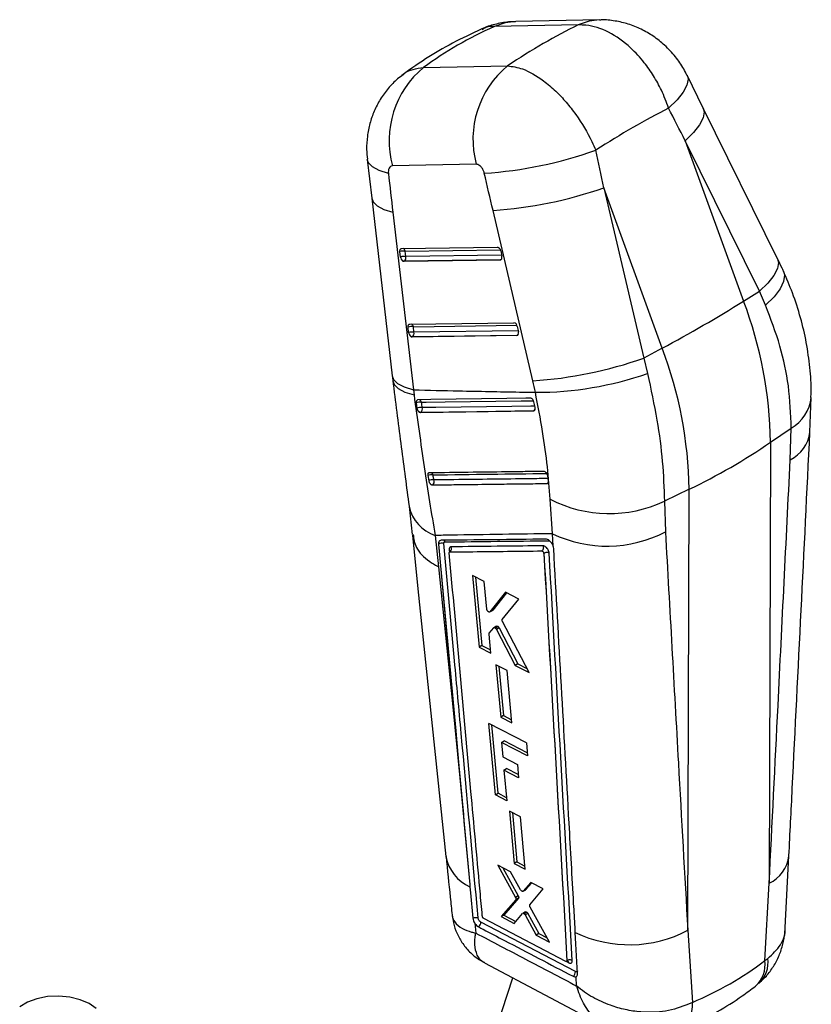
# Model space of a CAD drawing. Extents: x 77 to 734, y 58 to 535.
# Tile 16 of 16: x 592 to 706, y 368 to 509. Entities that reach past the tile are written whole.
import ezdxf

# ---------------------------------------------------------------- set-up
doc = ezdxf.new("R2010")
doc.units = 0
doc.header["$LTSCALE"] = 2
doc.layers.get('0').update_dxf_attribs({"linetype": 'CONTINUOUS'})

msp = doc.modelspace()

# ---------------------------------------------------------------- linework, layer by layer
at = {"color": 7, "linetype": 'CONTINUOUS'}
for p, q in [((675.434765, 508.776281), (663.399982, 508.550592)), ((672.376159, 508.060967), (660.341379, 507.835293)), ((650.199809, 501.980689), (662.234588, 502.206363)), ((690.316499, 496.144871), (687.989104, 500.858698)), ((700.965673, 474.555595), (690.31712, 496.143616)), ((687.718149, 491.471629), (696.092623, 468.468031)), ((698.366703, 469.883592), (687.718149, 491.471629)), ((642.113753, 488.798323), (642.756091, 483.214176)), ((657.753074, 488.094112), (645.718294, 487.868421)), ((676.041618, 484.730912), (681.761357, 460.29753)), ((684.416093, 461.727313), (676.041618, 484.730912)), ((642.756, 483.214951), (645.695303, 457.760262)), ((665.865787, 457.045647), (660.146047, 481.479013)), ((645.783196, 481.209669), (648.722496, 455.754983)), ((647.032557, 476.003562), (660.783902, 476.204564)), ((646.880276, 474.793288), (646.796162, 475.575831)), ((661.197336, 474.379548), (647.358815, 474.177259)), ((647.408095, 474.205707), (661.246617, 474.407997)), ((647.636656, 474.851081), (647.552543, 475.633624)), ((661.246617, 474.407997), (661.197336, 474.379548)), ((661.247195, 475.679731), (661.418484, 474.898476)), ((647.358815, 474.177259), (647.408095, 474.205707)), ((696.092623, 468.468031), (698.366703, 469.883592)), ((699.249605, 467.875389), (698.366703, 469.883592)), ((648.045593, 463.951624), (647.961482, 464.734164)), ((648.197877, 465.161895), (663.157007, 465.380556)), ((648.801976, 464.009414), (648.717864, 464.791957)), ((663.620299, 464.855738), (663.791587, 464.074467)), ((663.570439, 463.555539), (648.524136, 463.335592)), ((648.524136, 463.335592), (648.573414, 463.36404)), ((648.573414, 463.36404), (663.61972, 463.583987)), ((663.61972, 463.583987), (663.570439, 463.555539)), ((684.416093, 461.727313), (681.761357, 460.29753)), ((681.761357, 460.29753), (682.311851, 458.097431)), ((648.722496, 455.754983), (648.817214, 455.022811)), ((705.602789, 449.68195), (705.769962, 454.655452)), ((649.139034, 453.900328), (649.235689, 453.125289)), ((649.235689, 453.125289), (649.263351, 452.995516)), ((666.181217, 453.260258), (666.000117, 454.035774)), ((666.184893, 453.24403), (666.181217, 453.260258)), ((649.727188, 452.515723), (665.969157, 452.746316)), ((649.727188, 452.515723), (649.766577, 452.538462)), ((666.010438, 452.770147), (665.969157, 452.746316)), ((699.95474, 448.234043), (702.925107, 450.278759)), ((702.779565, 445.733102), (702.925107, 450.278759)), ((699.95474, 448.234043), (699.764138, 385.006999)), ((650.787955, 443.459806), (650.920881, 442.726289)), ((667.992301, 443.441727), (667.939353, 443.622825)), ((668.112329, 442.697495), (667.992301, 443.441727)), ((651.462739, 442.121845), (651.464832, 442.123054)), ((667.914963, 442.328493), (667.910759, 442.326066)), ((688.27821, 441.493325), (684.738269, 439.779721)), ((688.087607, 378.266281), (688.27821, 441.493325)), ((648.111291, 439.014948), (648.569048, 434.992713)), ((668.68007, 435.132139), (668.326283, 440.069154)), ((684.738269, 439.779721), (684.882285, 435.401222)), ((651.836133, 434.879319), (652.330351, 430.3927)), ((668.773856, 433.369443), (668.68007, 435.132139)), ((652.330546, 433.646252), (652.339017, 433.651142)), ((668.773856, 433.369443), (668.764521, 433.394458)), ((667.440157, 432.31012), (667.448587, 432.314986)), ((667.448587, 432.314986), (667.448878, 432.314244)), ((658.889651, 428.269215), (657.217225, 429.117052)), ((657.217225, 429.117052), (658.173288, 418.872372)), ((657.642311, 428.901548), (658.558485, 419.094742)), ((659.256295, 424.31617), (658.889651, 428.269215)), ((661.931489, 426.725255), (659.715193, 423.932315)), ((662.080234, 426.649657), (660.100468, 424.15473)), ((663.849613, 425.750427), (661.931489, 426.725255)), ((661.474457, 422.829536), (663.849613, 425.750427)), ((659.685164, 423.906382), (660.070433, 424.128793)), ((660.100468, 424.15473), (659.715193, 423.932315)), ((660.100468, 424.15473), (660.068089, 424.132645)), ((665.320642, 415.21762), (661.497633, 422.523609)), ((659.839997, 418.021163), (659.58778, 420.741498)), ((659.619581, 420.877803), (660.246588, 421.626137)), ((660.659927, 421.871803), (660.274342, 421.649209)), ((660.892803, 421.811138), (660.507166, 421.588515)), ((661.03635, 421.631527), (660.650672, 421.408881)), ((660.650672, 421.408881), (663.342449, 416.230289)), ((661.036351, 421.631528), (663.728996, 416.453438)), ((658.558485, 419.094742), (658.173288, 418.872372)), ((658.173288, 418.872372), (659.839997, 418.021163)), ((658.558485, 419.094742), (659.799169, 418.461521)), ((663.728996, 416.453438), (663.342449, 416.230289)), ((663.728996, 416.453438), (665.019546, 415.793025)), ((660.561571, 416.321943), (661.254475, 408.829046)), ((662.159243, 415.504319), (660.561571, 416.321943)), ((660.988344, 416.103532), (661.640653, 409.051982)), ((662.848137, 408.00905), (662.159243, 415.504319)), ((663.342449, 416.230289), (665.320642, 415.21762)), ((661.640653, 409.051982), (661.254475, 408.829046)), ((661.254475, 408.829046), (662.848137, 408.00905)), ((661.640653, 409.051982), (662.807427, 408.451976)), ((664.930996, 405.154171), (659.538568, 407.931544)), ((660.491245, 397.686719), (659.538568, 407.931544)), ((660.876355, 397.909038), (659.965287, 407.711764)), ((661.351118, 405.204272), (661.737166, 405.427133)), ((661.351118, 405.204272), (661.542574, 403.13182)), ((665.102616, 403.268811), (661.351118, 405.204272)), ((665.062216, 403.712634), (661.737166, 405.427133)), ((664.930996, 405.154171), (665.102616, 403.268811)), ((661.542574, 403.13182), (663.640837, 402.047943)), ((661.718006, 401.232654), (662.103865, 401.455406)), ((661.718006, 401.232654), (662.123726, 396.839922)), ((663.81487, 400.147969), (661.718006, 401.232654)), ((663.774215, 400.591829), (662.103865, 401.455406)), ((663.640837, 402.047943), (663.81487, 400.147969)), ((655.402946, 400.149466), (656.808599, 384.842735)), ((660.491245, 397.686719), (660.876355, 397.909038)), ((662.123726, 396.839922), (660.491245, 397.686719)), ((662.08275, 397.283572), (660.876355, 397.909038)), ((662.492802, 395.358827), (663.185123, 387.865687)), ((664.078875, 394.534505), (662.492802, 395.358827)), ((662.919169, 395.137233), (663.569407, 388.087529)), ((664.766981, 387.038865), (664.078875, 394.534505)), ((702.075679, 378.669726), (702.596114, 388.954058)), ((662.653852, 386.65667), (660.827431, 387.612055)), ((660.827431, 387.612055), (663.386588, 382.973486)), ((661.53851, 387.240096), (663.769803, 383.194712)), ((663.569407, 388.087529), (663.185123, 387.865687)), ((663.185123, 387.865687), (664.766981, 387.038865)), ((663.569407, 388.087529), (664.726202, 387.483095)), ((664.0914, 384.085355), (662.653852, 386.65667)), ((656.808599, 384.842735), (656.838523, 384.51725)), ((664.453782, 383.862192), (664.837468, 384.083689)), ((665.564166, 385.133621), (664.478036, 383.881511)), ((664.861734, 384.103015), (664.478036, 383.881511)), ((664.861734, 384.103015), (664.836167, 384.085836)), ((665.696064, 385.064567), (664.861734, 384.103015)), ((665.442162, 381.931727), (667.356131, 384.195436)), ((667.356131, 384.195436), (665.564166, 385.133621)), ((699.132215, 373.921315), (699.764138, 385.006999)), ((663.415137, 382.650199), (661.326649, 380.228094)), ((663.798277, 382.871381), (661.708999, 380.44882)), ((663.769803, 383.194712), (663.386588, 382.973486)), ((663.798277, 382.871381), (663.415137, 382.650199)), ((668.270673, 376.572954), (665.472716, 381.606874)), ((658.622886, 380.249188), (658.620066, 380.270477)), ((670.58519, 373.804251), (658.834366, 379.948635)), ((661.708999, 380.44882), (661.326649, 380.228094)), ((661.326649, 380.228094), (663.181295, 379.252143)), ((661.708999, 380.44882), (663.427774, 379.544235)), ((663.181295, 379.252143), (664.377924, 380.67022)), ((664.787001, 380.912752), (664.404178, 380.691753)), ((664.987693, 380.873626), (664.604835, 380.652607)), ((665.150153, 380.685821), (664.76731, 380.464812)), ((664.76731, 380.464812), (666.349478, 377.584498)), ((665.150151, 380.685822), (666.731828, 377.805224)), ((657.516171, 379.300172), (657.660776, 377.875987)), ((666.731828, 377.805224), (666.349478, 377.584498)), ((666.349478, 377.584498), (668.270673, 376.572954)), ((666.731828, 377.805224), (667.938893, 377.169873)), ((688.087607, 378.266281), (688.763094, 367.935348)), ((699.132215, 373.921315), (699.58386, 374.231042)), ((658.926317, 373.605223), (676.564342, 364.287717)), ((670.709382, 373.794328), (670.726904, 373.804443)), ((670.757723, 373.913928), (670.759218, 373.914792)), ((670.759218, 373.914792), (670.75931, 373.914568)), ((655.652887, 349.281207), (662.99778, 371.454426)), ((672.144127, 370.28352), (672.072796, 371.620955)), ((688.763094, 367.935348), (688.202656, 367.660813))]:
    msp.add_line(p, q, dxfattribs=at)
at = {"color": 8, "linetype": 'CONTINUOUS'}
for p, q in [((647.552543, 475.633624), (661.198415, 475.833091)), ((661.384814, 475.052044), (647.636656, 474.851081)), ((648.717864, 464.791957), (663.571518, 465.009082)), ((663.757917, 464.228034), (648.801976, 464.009414)), ((653.850206, 432.830749), (653.884291, 432.457982)), ((670.680538, 373.785224), (671.007366, 373.614188))]:
    msp.add_line(p, q, dxfattribs=at)
at = {"color": 8, "linetype": 'CONTINUOUS', "flags": 128}
for points in [[(663.399982, 508.550592), (661.889519, 508.365789), (660.341379, 507.835293)], [(675.420661, 508.776007), (673.924299, 508.59148), (672.376159, 508.060967)], [(687.989129, 500.858646), (688.126711, 500.306765), (687.970635, 499.433645), (687.436639, 498.422774), (686.543237, 497.309227), (685.321404, 496.13159)], [(690.31712, 496.143616), (690.45339, 495.611797), (690.309577, 494.746603), (689.791914, 493.744709), (688.918129, 492.640444), (687.718149, 491.471629)], [(645.142066, 486.783328), (643.831412, 487.196085), (642.869277, 487.70919), (642.28796, 488.305421), (642.113818, 488.797797)], [(642.756, 483.214951), (642.937554, 482.711584), (643.521165, 482.122885), (644.480302, 481.616646), (645.783196, 481.209669)], [(661.319028, 474.421905), (661.30722, 474.417657), (661.246617, 474.407997)], [(700.965673, 474.555595), (701.101944, 474.023776), (700.958131, 473.158566), (700.440466, 472.156688), (699.566682, 471.052422), (698.366703, 469.883592)], [(701.813843, 472.769265), (701.958316, 472.207348), (701.836081, 471.271616), (701.330116, 470.212806), (700.457909, 469.067543), (699.249605, 467.875389)], [(663.692131, 463.597896), (663.680323, 463.593648), (663.61972, 463.583987)], [(645.695303, 457.760262), (645.876857, 457.256879), (646.460464, 456.668182), (647.419605, 456.161957), (648.722496, 455.754983)], [(645.778811, 457.052972), (645.962536, 456.540951), (646.549057, 455.944183), (647.511255, 455.432476), (648.817214, 455.022811)], [(649.895399, 453.968629), (650.575995, 453.978237), (653.298459, 454.016724), (664.189336, 454.171456), (665.945495, 454.19651)], [(666.142697, 453.425231), (665.555876, 453.416904), (662.833474, 453.378378), (651.944946, 453.225045), (649.991998, 453.19769)], [(666.106424, 452.795479), (666.071604, 452.779986), (666.010438, 452.770147)], [(668.011004, 442.353825), (667.968063, 442.335882), (667.914963, 442.328493)]]:
    msp.add_lwpolyline(points, dxfattribs=at)
at = {"color": 7, "linetype": 'CONTINUOUS', "flags": 128}
for points in [[(646.796162, 475.575831), (646.792027, 475.662462), (646.798659, 475.743777), (646.815861, 475.817337), (646.843124, 475.880946), (646.87963, 475.932716), (646.924292, 475.9711), (646.97578, 475.994956), (647.032557, 476.003562)], [(647.961482, 464.734164), (647.957347, 464.820795), (647.963979, 464.90211), (647.981182, 464.97567), (648.008441, 465.039297), (648.044949, 465.091065), (648.089612, 465.129433), (648.1411, 465.153288), (648.197877, 465.161895)], [(665.532521, 454.558975), (664.861014, 454.549248), (662.137836, 454.509853), (651.24597, 454.352734), (649.370162, 454.325761)], [(649.766577, 452.538462), (657.848676, 452.653445), (666.010438, 452.770147)], [(648.57707, 434.93099), (649.383772, 427.23266), (653.402073, 388.840028)], [(652.330546, 433.646252), (654.79139, 406.816594), (655.402946, 400.149466)], [(652.330351, 430.3927), (654.324984, 410.770475), (655.402946, 400.149466)], [(656.838523, 384.51725), (656.917254, 383.660995), (657.254529, 379.994272)], [(671.964016, 372.358421), (658.40342, 379.458254), (658.401163, 379.459435)], [(672.28489, 372.090439), (672.238927, 372.901907), (672.045039, 376.32637), (671.952973, 377.953238)], [(603.211818, 367.043796), (602.196709, 367.763096), (600.912913, 368.321252), (599.435037, 368.685828), (597.84897, 368.835635), (596.246885, 368.76197), (594.7219, 368.469107), (593.362627, 367.974075), (592.248074, 367.305636)]]:
    msp.add_lwpolyline(points, dxfattribs=at)
at = {"color": 7, "linetype": 'CONTINUOUS'}
for centre, radius, start, end in [((658.854601, 491.464547), 13.619643, 129.45440357, 195.3098977), ((670.889344, 491.690237), 13.619608, 129.45432826, 195.30993501), ((654.884739, 546.615661), 59.945374, 273.83787943, 289.48256149), ((656.263287, 540.933728), 59.581365, 273.73646188, 289.38747867), ((660.646519, 475.616389), 0.604006, 6.01958912, 76.85284801), ((647.281405, 474.203647), 1.455455, 79.26361478, 109.47503309), ((647.365513, 473.421179), 1.455383, 79.26284604, 109.47580182), ((647.705386, 474.883647), 0.830043, 186.24963012, 195.66634498), ((647.534636, 474.850133), 0.656732, 196.87384846, 258.89058841), ((647.064835, 474.690434), 0.593959, 305.30425318, 15.69218175), ((660.594677, 474.717871), 0.843372, 10.70407242, 12.36546084), ((582.420279, 651.892015), 215.79101, 298.20711244, 301.78751103), ((640.428267, 447.357642), 59.532924, 0.84349754, 20.76894561), ((648.446726, 463.36199), 1.455446, 79.26353287, 109.47518124), ((663.019618, 464.792375), 0.604014, 6.02162364, 76.85240825), ((648.530799, 462.579875), 1.455032, 79.25886314, 109.47937267), ((648.870883, 464.042023), 0.830226, 186.25103868, 195.66590009), ((648.699976, 464.008489), 0.656759, 196.87523358, 258.88920328), ((648.230154, 463.848767), 0.59396, 305.30423562, 15.6920891), ((662.990396, 463.89851), 0.820286, 10.67842737, 12.38659951), ((628.751737, 440.616924), 59.532924, 0.84349754, 20.76894561), ((661.983002, 516.500751), 59.581754, 273.73646126, 289.38737066), ((666.306728, 504.181924), 48.784675, 269.90392741, 289.15209047), ((649.638714, 452.589002), 1.403302, 79.46039763, 110.85933266), ((649.740684, 451.836486), 1.384208, 79.5395005, 111.39690058), ((649.421287, 453.024688), 0.596356, 305.38022939, 16.8638628), ((649.893939, 453.184249), 0.658227, 196.66228675, 258.84330155), ((649.78447, 521.657289), 88.927099, 295.64973984, 304.34488363), ((651.308126, 442.476529), 1.11239, 77.79525612, 117.87961654), ((651.444639, 441.756932), 1.101805, 77.89748219, 118.38300794), ((651.53183, 442.652267), 0.533437, 211.74688673, 262.78481389), ((651.112743, 442.614262), 0.604361, 305.63221668, 21.34589098), ((676.827738, 456.678303), 18.658472, 242.89419174, 295.08514002), ((676.513181, 451.403431), 18.058587, 244.29351922, 297.60942323), ((652.764737, 432.957243), 0.814084, 66.22122748, 121.52987647), ((652.81094, 433.776978), 0.487509, 21.42096269, 57.34863688), ((653.571574, 432.99249), 0.618318, 309.65540536, 24.46361946), ((657.590523, 379.43105), 0.81113, 305.79713756, 2.00512444), ((679.706584, 394.278572), 18.073046, 244.59492427, 297.62809509), ((670.736092, 373.613049), 0.271276, 0.24238483, 60.30576047), ((671.161076, 372.329278), 0.803468, 305.26465907, 2.07867853)]:
    msp.add_arc(centre, radius, start, end, dxfattribs=at)
at = {"color": 8, "linetype": 'CONTINUOUS'}
for centre, radius, start, end in [((647.071113, 475.552867), 0.488156, 9.52239323, 68.40018917), ((660.999184, 474.812058), 0.473802, 301.48180869, 333.28550224), ((648.236437, 464.711223), 0.48815, 9.51978231, 68.4007118), ((663.372639, 463.987707), 0.473327, 301.46710265, 333.30505616), ((700.250775, 455.133593), 5.542695, 298.84858797, 355.14316498), ((649.423392, 453.883195), 0.479677, 10.25951779, 70.98489162), ((665.759221, 453.17855), 0.479482, 301.59656254, 335.67175005), ((700.532401, 450.338001), 5.123948, 296.01211133, 352.63971864), ((651.074465, 443.424743), 0.489009, 16.51811793, 61.69970739), ((667.653936, 442.748093), 0.494165, 301.88511909, 340.84865691), ((653.677573, 440.275554), 5.701776, 192.77192315, 251.15803359), ((659.14956, 389.879932), 5.839457, 190.23424307, 246.68647455), ((697.52219, 389.608179), 5.11832, 295.97789067, 352.67103815), ((695.425003, 373.719017), 4.190258, 313.53271795, 7.01876044), ((695.09022, 373.323698), 4.085936, 311.62163604, 8.41035393), ((684.271925, 367.650791), 4.500175, 298.41534897, 3.62536905)]:
    msp.add_arc(centre, radius, start, end, dxfattribs=at)
at = {"color": 7, "linetype": 'CONTINUOUS'}
for centre, major_axis, ratio, start_param, end_param in [((727.844841, 419.468582), (85.617225, -75.215211), 0.6586512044, 2.8464286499, 2.9979706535), ((647.704746, 417.965731), (57.333406, 92.335161), 0.4313704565, 0.6024175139, 0.7539595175), ((647.704746, 417.965731), (69.392091, 81.552065), 0.3307996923, 0.6703390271, 0.8264045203), ((605.33634, 534.346247), (-267.870369, 505.683604), 0.0929770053, 4.5783926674, 4.5876263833), ((605.33634, 534.346247), (-132.570352, 583.494513), 0.0974162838, 4.6051462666, 4.6143799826), ((692.990177, 532.757692), (-62.778111, 580.093796), 0.090224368, 1.6403652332, 1.6500071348), ((596.263935, 530.943804), (-140.983316, 578.540731), 0.0850427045, 4.6060827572, 4.6153164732), ((647.237078, 474.701963), (-0.189952, 0.51217), 0.6007078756, 1.4325977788, 2.9318682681), ((661.075599, 474.904247), (-0.189952, 0.51217), 0.6007078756, 2.9318682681, 4.4364821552), ((648.402398, 463.8603), (-0.189952, 0.51217), 0.6007078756, 1.4325977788, 2.9318682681), ((663.448703, 464.080239), (-0.189952, 0.51217), 0.6007078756, 2.9318682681, 4.4364821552), ((644.415866, 456.625845), (-11.980911, 32.306957), 0.6006676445, 4.4560866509, 4.5058957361), ((627.363952, 476.606302), (-69.31314, 104.428763), 0.6163639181, 3.0256142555, 3.1805632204)]:
    msp.add_ellipse(centre, major_axis=major_axis, ratio=ratio, start_param=start_param, end_param=end_param, dxfattribs=at)
for points, knots in [([(663.38965, 508.512652), (663.044653, 508.513121), (662.045577, 508.514477), (660.422388, 508.156596), (659.127608, 507.804345), (658.537703, 507.4815), (658.526399, 507.475313)], [0, 0, 0, 0, 0.2062623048, 0.5973157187, 0.9922837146, 1, 1, 1, 1]), ([(687.960443, 500.842652), (687.815633, 501.148384), (687.368855, 502.091651), (686.314575, 503.563361), (684.853118, 505.150103), (683.187079, 506.470465), (681.429597, 507.489562), (679.576384, 508.23179), (677.650324, 508.658132), (676.246856, 508.828906), (675.502321, 508.765457), (675.413022, 508.757846)], [0, 0, 0, 0, 0.06472204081, 0.19968503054, 0.34382479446, 0.47621689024, 0.604946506, 0.73204974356, 0.85693991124, 0.98284140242, 1, 1, 1, 1]), ([(658.760153, 507.581442), (657.959191, 507.220303), (655.773778, 506.23494), (652.364793, 504.394794), (649.292281, 502.450458), (647.577018, 501.195742), (647.050213, 500.810384)], [0, 0, 0, 0, 0.191975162, 0.5238017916, 0.8537460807, 1, 1, 1, 1]), ([(685.321404, 496.13159), (685.006605, 496.998178), (684.427782, 498.591579), (683.206215, 500.78567), (681.751447, 502.866032), (679.620258, 505.172282), (676.732085, 507.216401), (674.124485, 508.061282), (672.742021, 508.061033), (672.376159, 508.060967)], [0, 0, 0, 0, 0.1332723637, 0.2450484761, 0.3568243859, 0.499380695, 0.7112497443, 0.923583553, 1, 1, 1, 1]), ([(662.234588, 502.206363), (662.934899, 502.107219), (664.54098, 501.879843), (666.983598, 500.461626), (669.098906, 498.666086), (670.659119, 497.009562), (672.493088, 494.668904), (673.930115, 492.271341), (674.695246, 490.520195), (674.877717, 490.102577)], [0, 0, 0, 0, 0.1643098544, 0.3768254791, 0.5010397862, 0.609671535, 0.7183039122, 0.9328203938, 1, 1, 1, 1]), ([(647.272732, 500.924228), (646.997436, 500.730567), (646.196341, 500.167027), (645.0798, 498.97631), (643.939404, 497.424274), (643.064782, 495.729329), (642.444061, 493.947267), (642.090712, 492.108394), (641.970475, 490.376893), (642.089201, 489.277717), (642.140487, 488.802905)], [0, 0, 0, 0, 0.07297770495, 0.21236045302, 0.3517160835, 0.49053617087, 0.62489691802, 0.76035019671, 0.89647824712, 1, 1, 1, 1]), ([(645.718294, 487.868421), (645.710122, 487.86815), (645.609107, 487.864809), (645.428379, 487.800602), (645.256703, 487.598188), (645.148423, 487.309589), (645.119412, 487.034977), (645.137398, 486.835177), (645.142066, 486.783328)], [0, 0, 0, 0, 0.0210032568, 0.2596014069, 0.4981491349, 0.6582504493, 0.9113139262, 1, 1, 1, 1]), ([(658.897096, 486.804719), (658.88533, 486.850735), (658.836176, 487.042982), (658.696716, 487.375067), (658.480647, 487.688943), (658.23697, 487.925026), (657.997727, 488.070839), (657.827385, 488.087043), (657.753074, 488.094112)], [0, 0, 0, 0, 0.0681976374, 0.2849166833, 0.501795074, 0.6255361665, 0.8366411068, 1, 1, 1, 1]), ([(701.814426, 472.76798), (701.745882, 472.917414), (701.472021, 473.514465), (701.182632, 474.109494), (700.965673, 474.555595)], [0, 0, 0, 0, 0.2502875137, 1, 1, 1, 1]), ([(705.745999, 454.663037), (705.758057, 454.90897), (705.827304, 456.321354), (705.630921, 458.955718), (705.147412, 462.528222), (704.299387, 466.106538), (703.215171, 469.529676), (702.253549, 471.725328), (701.800731, 472.759238)], [0, 0, 0, 0, 0.0409567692, 0.2352132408, 0.4313160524, 0.6255740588, 0.8236867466, 1, 1, 1, 1]), ([(702.925107, 450.278759), (702.853445, 452.281522), (702.716405, 456.111473), (701.449408, 462.074859), (699.988009, 465.928336), (699.249605, 467.875389)], [0, 0, 0, 0, 0.351603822, 0.6723838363, 1, 1, 1, 1]), ([(645.695771, 457.760687), (645.714463, 457.59415), (645.741176, 457.35616), (645.771796, 457.119716), (645.78099, 457.048728)], [0, 0, 0, 0, 0.6997660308, 1, 1, 1, 1]), ([(682.311851, 458.097431), (682.792501, 455.855525), (683.718585, 451.535977), (684.540599, 445.356457), (684.671912, 441.651801), (684.738269, 439.779721)], [0, 0, 0, 0, 0.3480152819, 0.6705314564, 1, 1, 1, 1]), ([(645.779583, 457.052052), (645.799702, 456.883715), (646.004872, 455.167051), (646.40556, 451.969894), (646.979059, 447.521007), (647.54975, 443.222327), (647.928884, 440.407699), (648.113393, 439.041013), (648.117235, 439.012556)], [0, 0, 0, 0, 0.02619037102, 0.26708493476, 0.50849032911, 0.7510680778, 0.99481667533, 1, 1, 1, 1]), ([(648.722496, 455.754983), (650.891825, 455.704854), (655.971202, 455.58748), (661.804039, 455.474316), (665.467704, 455.410507), (666.224927, 455.397318)], [0, 0, 0, 0, 0.3716169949, 0.8701229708, 1, 1, 1, 1]), ([(648.817214, 455.022811), (649.297164, 451.542787), (650.02179, 446.288662), (651.053738, 439.664718), (651.575333, 436.474465), (651.836133, 434.879319)], [0, 0, 0, 0, 0.4951464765, 0.7475701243, 1, 1, 1, 1]), ([(666.000117, 454.035774), (665.985174, 454.087663), (665.953473, 454.197741), (665.86547, 454.351221), (665.7537, 454.474364), (665.636668, 454.547876), (665.564928, 454.555521), (665.532521, 454.558975)], [0, 0, 0, 0, 0.1890962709, 0.4011519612, 0.6132078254, 0.8252734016, 1, 1, 1, 1]), ([(668.326283, 440.069154), (668.218809, 441.604515), (668.001838, 444.704148), (667.283964, 449.864191), (666.585898, 453.511362), (666.224927, 455.397318)], [0, 0, 0, 0, 0.32156192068, 0.64917888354, 1, 1, 1, 1]), ([(649.370162, 454.325761), (649.362914, 454.32543), (649.317874, 454.323371), (649.242192, 454.291522), (649.168142, 454.194624), (649.129652, 454.058759), (649.136008, 453.951427), (649.139034, 453.900328)], [0, 0, 0, 0, 0.04676843, 0.2906385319, 0.5345248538, 0.7783944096, 1, 1, 1, 1]), ([(649.991998, 453.19769), (649.977258, 453.313176), (649.944488, 453.569917), (649.912821, 453.82712), (649.895399, 453.968629)], [0, 0, 0, 0, 0.4498170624, 1, 1, 1, 1]), ([(665.969157, 452.746316), (666.005785, 452.752546), (666.079035, 452.765005), (666.158113, 452.855052), (666.202154, 452.986773), (666.206428, 453.125227), (666.190415, 453.213566), (666.184893, 453.24403)], [0, 0, 0, 0, 0.2201773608, 0.4403221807, 0.6610544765, 0.8831121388, 1, 1, 1, 1]), ([(649.263351, 452.995516), (649.284426, 452.937577), (649.326581, 452.821685), (649.430666, 452.672967), (649.550383, 452.565879), (649.653446, 452.519765), (649.70972, 452.51668), (649.727188, 452.515723)], [0, 0, 0, 0, 0.225504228, 0.4510591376, 0.67585987, 0.899384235, 1, 1, 1, 1]), ([(702.598065, 388.952941), (702.758972, 392.17132), (703.771336, 412.420172), (704.771482, 432.661417), (705.612664, 449.685491)], [0, 0, 0, 0, 0.1589413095, 1, 1, 1, 1]), ([(699.764138, 385.006999), (700.188322, 393.509079), (701.198384, 413.754118), (702.199105, 433.993452), (702.779565, 445.733102)], [0, 0, 0, 0, 0.4199586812, 1, 1, 1, 1]), ([(650.989043, 443.84845), (650.954265, 443.84296), (650.883105, 443.831725), (650.809792, 443.748035), (650.773163, 443.622441), (650.778068, 443.516133), (650.787778, 443.460815), (650.787955, 443.459806)], [0, 0, 0, 0, 0.2405195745, 0.4921344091, 0.7437278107, 0.9953285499, 1, 1, 1, 1]), ([(667.456991, 444.057105), (667.233262, 444.054232), (666.103966, 444.03973), (661.35277, 443.978821), (656.087077, 443.912077), (651.728131, 443.857675), (650.989043, 443.84845)], [0, 0, 0, 0, 0.0407435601, 0.2056575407, 0.8653139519, 1, 1, 1, 1]), ([(651.675645, 442.834248), (651.659911, 442.919755), (651.615222, 443.162609), (651.571573, 443.406049), (651.543292, 443.563777)], [0, 0, 0, 0, 0.3520893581, 1, 1, 1, 1]), ([(667.939353, 443.622825), (667.912681, 443.677727), (667.859337, 443.787534), (667.7432, 443.924638), (667.61631, 444.020432), (667.518404, 444.055144), (667.468415, 444.05674), (667.456991, 444.057105)], [0, 0, 0, 0, 0.23275605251, 0.46552026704, 0.69828122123, 0.93104386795, 1, 1, 1, 1]), ([(650.920881, 442.726289), (650.934301, 442.673004), (650.961693, 442.56424), (651.02715, 442.443332), (651.070044, 442.383057), (651.078205, 442.371589)], [0, 0, 0, 0, 0.4374769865, 0.8929772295, 1, 1, 1, 1]), ([(651.078205, 442.371589), (651.116126, 442.325911), (651.191967, 442.234555), (651.323107, 442.14841), (651.413408, 442.122337), (651.457204, 442.1219), (651.462739, 442.121845)], [0, 0, 0, 0, 0.3180061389, 0.6359976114, 0.9539989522, 1, 1, 1, 1]), ([(651.462739, 442.121845), (654.203274, 442.155389), (659.684347, 442.222475), (665.16862, 442.291536), (667.910759, 442.326066)], [0, 0, 0, 0, 0.4999997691, 1, 1, 1, 1]), ([(651.464832, 442.123054), (654.363614, 442.158779), (657.648212, 442.199259), (663.131907, 442.267914), (665.716452, 442.300648), (667.914963, 442.328493)], [0, 0, 0, 0, 0.52879464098, 0.5991751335, 1, 1, 1, 1]), ([(667.910759, 442.326066), (667.947073, 442.332018), (668.019702, 442.343923), (668.09121, 442.430913), (668.125869, 442.55202), (668.11664, 442.651171), (668.112329, 442.697495)], [0, 0, 0, 0, 0.2579324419, 0.5158730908, 0.7738105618, 1, 1, 1, 1]), ([(648.686912, 435.01226), (648.777562, 434.38334), (648.983908, 432.951725), (650.515327, 431.453859), (651.825681, 430.648185), (652.281989, 430.417183), (652.330351, 430.3927)], [0, 0, 0, 0, 0.3483768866, 0.7930129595, 0.9780624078, 1, 1, 1, 1]), ([(668.68007, 435.132139), (666.293404, 435.096626), (661.43963, 435.024402), (655.826187, 434.94019), (652.599412, 434.890964), (651.836133, 434.879319)], [0, 0, 0, 0, 0.4248119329, 0.8639420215, 1, 1, 1, 1]), ([(684.882285, 435.401222), (685.498967, 424.352668), (686.562137, 405.304793), (687.636443, 386.263033), (688.087607, 378.266281)], [0, 0, 0, 0, 0.5800413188, 1, 1, 1, 1]), ([(652.692315, 434.178169), (652.624081, 434.167245), (652.487615, 434.145399), (652.361844, 433.986074), (652.321225, 433.803576), (652.328583, 433.679379), (652.330546, 433.646252)], [0, 0, 0, 0, 0.2971986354, 0.5943893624, 0.8918089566, 1, 1, 1, 1]), ([(652.339017, 433.651142), (652.85123, 428.057836), (654.341308, 411.786345), (655.830992, 395.518516), (656.808599, 384.842735)], [0, 0, 0, 0, 0.34374884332, 1, 1, 1, 1]), ([(667.720891, 434.345114), (665.215081, 434.316643), (660.203461, 434.259701), (655.196031, 434.205346), (652.692315, 434.178169)], [0, 0, 0, 0, 0.4999999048, 1, 1, 1, 1]), ([(653.09298, 433.702219), (653.09205, 433.717876), (653.088544, 433.776865), (653.107821, 433.863651), (653.167623, 433.93937), (653.232425, 433.949801), (653.264774, 433.955008)], [0, 0, 0, 0, 0.107613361, 0.4054340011, 0.7031917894, 1, 1, 1, 1]), ([(658.014677, 380.040476), (657.20599, 388.856742), (656.078409, 401.149579), (654.437915, 419.037406), (653.605988, 428.108526), (653.09298, 433.702219)], [0, 0, 0, 0, 0.4929376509, 0.6873207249, 1, 1, 1, 1]), ([(653.264773, 433.955025), (655.76827, 433.981486), (660.774838, 434.034404), (665.785617, 434.090115), (668.290792, 434.117969)], [0, 0, 0, 0, 0.5000426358, 1, 1, 1, 1]), ([(667.3174, 433.389672), (667.091677, 433.38719), (664.893524, 433.363011), (660.49802, 433.315151), (656.330828, 433.271535), (654.13438, 433.248546)], [0, 0, 0, 0, 0.0513416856, 0.4999801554, 1, 1, 1, 1]), ([(667.3174, 433.389672), (667.323601, 433.373517), (667.34146, 433.326996), (667.366543, 433.218506), (667.37089, 433.060437), (667.327068, 432.884609), (667.247315, 432.743763), (667.175377, 432.6848), (667.143413, 432.6586)], [0, 0, 0, 0, 0.0637684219, 0.1836276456, 0.3984907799, 0.6133467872, 0.8281972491, 1, 1, 1, 1]), ([(668.204038, 432.348126), (668.194578, 432.417597), (668.174777, 432.56302), (668.069975, 432.803906), (667.915553, 433.034386), (667.726708, 433.223124), (667.514839, 433.360765), (667.385415, 433.379714), (667.3174, 433.389672)], [0, 0, 0, 0, 0.1522545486, 0.3187107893, 0.4831434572, 0.6494672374, 0.8157850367, 1, 1, 1, 1]), ([(668.764521, 433.394458), (668.730859, 433.471699), (668.652322, 433.651907), (668.462968, 433.919345), (668.221043, 434.153127), (667.958095, 434.314814), (667.800877, 434.334897), (667.720889, 434.345115)], [0, 0, 0, 0, 0.1568783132, 0.3660077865, 0.5750070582, 0.7837753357, 1, 1, 1, 1]), ([(668.849767, 433.022849), (668.833897, 433.1346), (668.817779, 433.2481), (668.774522, 433.367602), (668.773856, 433.369443)], [0, 0, 0, 0, 0.9845979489, 1, 1, 1, 1]), ([(654.134382, 433.248545), (654.080704, 433.239818), (653.973349, 433.222365), (653.874565, 433.096468), (653.84303, 432.953075), (653.848722, 432.856048), (653.850206, 432.830749)], [0, 0, 0, 0, 0.29821863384, 0.59643494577, 0.89477488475, 1, 1, 1, 1]), ([(654.016348, 432.617063), (654.00796, 432.657801), (653.990778, 432.741259), (653.897799, 432.800451), (653.850206, 432.830749)], [0, 0, 0, 0, 0.4881310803, 1, 1, 1, 1]), ([(653.871201, 432.376888), (653.871093, 432.399254), (653.870868, 432.445596), (653.898083, 432.493795), (653.933883, 432.514189), (653.959303, 432.515968), (653.966167, 432.516448)], [0, 0, 0, 0, 0.285123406, 0.5907971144, 0.8895196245, 1, 1, 1, 1]), ([(658.620066, 380.270477), (658.603225, 380.455317), (658.480976, 381.797093), (657.937059, 387.766694), (656.371463, 404.949088), (654.910354, 420.977412), (653.871201, 432.376888)], [0, 0, 0, 0, 0.0106436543, 0.0772634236, 0.3437421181, 1, 1, 1, 1]), ([(654.017055, 432.642033), (654.01708, 432.64222), (654.017236, 432.643395), (654.01031, 432.612559), (653.976738, 432.545761), (653.928496, 432.520566), (653.908552, 432.51015)], [0, 0, 0, 0, 0.0576479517, 0.361880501, 0.7361926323, 1, 1, 1, 1]), ([(653.966165, 432.516449), (654.164943, 432.518528), (655.265488, 432.53004), (659.656185, 432.576345), (663.851068, 432.62243), (667.143413, 432.6586)], [0, 0, 0, 0, 0.0452790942, 0.2506892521, 1, 1, 1, 1]), ([(667.143413, 432.6586), (667.161877, 432.656177), (667.201603, 432.650964), (667.269229, 432.611076), (667.334475, 432.549268), (667.390354, 432.472201), (667.412643, 432.416989), (667.423868, 432.389183)], [0, 0, 0, 0, 0.1822372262, 0.3920781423, 0.5935272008, 0.7952951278, 1, 1, 1, 1]), ([(667.423868, 432.389183), (667.425282, 432.386098), (667.437034, 432.360469), (667.443177, 432.336265), (667.448581, 432.314974)], [0, 0, 0, 0, 0.1203876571, 1, 1, 1, 1]), ([(667.423868, 432.389183), (667.424326, 432.387794), (667.433328, 432.360514), (667.436829, 432.33466), (667.440151, 432.310124)], [0, 0, 0, 0, 0.050926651, 1, 1, 1, 1]), ([(667.440157, 432.31012), (667.99144, 422.575056), (669.094006, 403.104928), (670.203151, 383.644261), (670.757723, 373.913928)], [0, 0, 0, 0, 0.5000000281, 1, 1, 1, 1]), ([(668.204038, 432.348126), (668.148051, 432.371942), (668.036079, 432.419574), (667.824242, 432.432525), (667.613386, 432.400641), (667.503714, 432.343043), (667.448878, 432.314244)], [0, 0, 0, 0, 0.2499991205, 0.4999990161, 0.749999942, 1, 1, 1, 1]), ([(667.448878, 432.314244), (667.999518, 422.570185), (669.099835, 403.099075), (670.206413, 383.637219), (670.759218, 373.914792)], [0, 0, 0, 0, 0.5004367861, 1, 1, 1, 1]), ([(671.521814, 373.943031), (670.967708, 383.666411), (669.858524, 403.13024), (668.755855, 422.603138), (668.204038, 432.348126)], [0, 0, 0, 0, 0.4995615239, 1, 1, 1, 1]), ([(671.952973, 377.953238), (671.938903, 378.201931), (671.860246, 379.592163), (671.565039, 384.811664), (670.542208, 402.915761), (669.588314, 419.884806), (668.849775, 433.022844)], [0, 0, 0, 0, 0.0135520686, 0.0757580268, 0.2844189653, 1, 1, 1, 1]), ([(659.468141, 423.955399), (659.441081, 423.978832), (659.386962, 424.025696), (659.32014, 424.121597), (659.27221, 424.222886), (659.261515, 424.285574), (659.256295, 424.31617)], [0, 0, 0, 0, 0.2526497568, 0.5052929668, 0.7585510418, 1, 1, 1, 1]), ([(659.715193, 423.932315), (659.699283, 423.91818), (659.667459, 423.889906), (659.594647, 423.889521), (659.525256, 423.915207), (659.482997, 423.944944), (659.468141, 423.955399)], [0, 0, 0, 0, 0.2826055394, 0.5652465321, 0.8471566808, 1, 1, 1, 1]), ([(661.497633, 422.523609), (661.482259, 422.557523), (661.451511, 422.625354), (661.438177, 422.721841), (661.448533, 422.790449), (661.467644, 422.819263), (661.474457, 422.829536)], [0, 0, 0, 0, 0.2812408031, 0.5624893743, 0.8440287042, 1, 1, 1, 1]), ([(659.58778, 420.741498), (659.587324, 420.771082), (659.586473, 420.826314), (659.609082, 420.861475), (659.619581, 420.877803)], [0, 0, 0, 0, 0.5356294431, 1, 1, 1, 1]), ([(660.276772, 421.645113), (660.284213, 421.650687), (660.308668, 421.669004), (660.370829, 421.664351), (660.443638, 421.636538), (660.489176, 421.602114), (660.507166, 421.588515)], [0, 0, 0, 0, 0.141707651, 0.4657128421, 0.788923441, 1, 1, 1, 1]), ([(660.507166, 421.588515), (660.534132, 421.563614), (660.58955, 421.512439), (660.629937, 421.444012), (660.650672, 421.408881)], [0, 0, 0, 0, 0.4865789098, 1, 1, 1, 1]), ([(660.662358, 421.867707), (660.6698, 421.873275), (660.694265, 421.891578), (660.756428, 421.886967), (660.829253, 421.859149), (660.874805, 421.824735), (660.892803, 421.811138)], [0, 0, 0, 0, 0.1416634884, 0.4656971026, 0.7888982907, 1, 1, 1, 1]), ([(660.892803, 421.811138), (660.919775, 421.786241), (660.975208, 421.735074), (661.015608, 421.666655), (661.03635, 421.631527)], [0, 0, 0, 0, 0.48658657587, 1, 1, 1, 1]), ([(653.403735, 388.840541), (653.606578, 386.896771), (653.897551, 384.108484), (654.192871, 381.317588), (654.282317, 380.472281)], [0, 0, 0, 0, 0.69711972, 1, 1, 1, 1]), ([(664.267405, 383.890913), (664.239835, 383.911743), (664.184697, 383.9534), (664.126094, 384.027071), (664.09893, 384.072706), (664.0914, 384.085355)], [0, 0, 0, 0, 0.4195667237, 0.8391066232, 1, 1, 1, 1]), ([(663.386588, 382.973486), (663.4029, 382.939531), (663.435524, 382.871622), (663.452743, 382.773352), (663.445633, 382.69647), (663.424309, 382.664115), (663.415137, 382.650199)], [0, 0, 0, 0, 0.2662626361, 0.5325139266, 0.7989174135, 1, 1, 1, 1]), ([(663.769803, 383.194712), (663.78611, 383.160754), (663.818723, 383.092842), (663.835921, 382.994562), (663.828792, 382.917667), (663.807455, 382.885303), (663.798277, 382.871381)], [0, 0, 0, 0, 0.2662636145, 0.5324917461, 0.7988938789, 1, 1, 1, 1]), ([(664.478036, 383.881511), (664.465671, 383.871369), (664.436836, 383.847718), (664.371291, 383.843922), (664.309588, 383.865248), (664.274635, 383.886514), (664.267405, 383.890913)], [0, 0, 0, 0, 0.2493060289, 0.5814089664, 0.9134119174, 1, 1, 1, 1]), ([(665.472716, 381.606874), (665.456243, 381.640729), (665.423297, 381.708439), (665.405375, 381.806851), (665.411778, 381.884541), (665.432959, 381.917435), (665.442162, 381.931727)], [0, 0, 0, 0, 0.2653126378, 0.5306242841, 0.7960729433, 1, 1, 1, 1]), ([(654.311289, 380.477774), (654.352281, 380.102504), (654.45288, 379.181538), (654.958542, 377.778506), (655.779348, 376.303138), (656.880692, 375.035228), (657.963856, 374.129609), (658.694724, 373.759874), (658.944237, 373.633649)], [0, 0, 0, 0, 0.131025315, 0.321555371, 0.5137551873, 0.7155389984, 0.902887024, 1, 1, 1, 1]), ([(657.254529, 379.994272), (657.301054, 380.019772), (657.394755, 380.071128), (657.574013, 380.110908), (657.759109, 380.115875), (657.911476, 380.088037), (657.986601, 380.053415), (658.014677, 380.040476)], [0, 0, 0, 0, 0.2129075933, 0.4287930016, 0.644677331, 0.8672072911, 1, 1, 1, 1]), ([(657.254529, 379.994272), (657.275532, 379.878567), (657.314414, 379.664369), (657.437596, 379.421698), (657.508284, 379.31237), (657.516171, 379.300172)], [0, 0, 0, 0, 0.5106848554, 0.9454074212, 1, 1, 1, 1]), ([(658.401163, 379.459434), (658.361765, 379.484415), (658.282175, 379.534881), (658.170811, 379.658778), (658.082156, 379.801658), (658.030091, 379.934931), (658.019048, 380.010547), (658.014677, 380.040476)], [0, 0, 0, 0, 0.212861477, 0.4300230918, 0.6446737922, 0.8593621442, 1, 1, 1, 1]), ([(658.834366, 379.948635), (658.812224, 379.962719), (658.767937, 379.990888), (658.706126, 380.059862), (658.657013, 380.139075), (658.631702, 380.204712), (658.624729, 380.239891), (658.622886, 380.249188)], [0, 0, 0, 0, 0.2297653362, 0.4595544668, 0.6889915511, 0.9178149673, 1, 1, 1, 1]), ([(664.40664, 380.687549), (664.414662, 380.693378), (664.439807, 380.711649), (664.502757, 380.705769), (664.564059, 380.680321), (664.598223, 380.657102), (664.604835, 380.652607)], [0, 0, 0, 0, 0.1731908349, 0.542857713, 0.9115151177, 1, 1, 1, 1]), ([(664.604835, 380.652607), (664.632045, 380.630205), (664.686463, 380.585401), (664.739118, 380.513976), (664.762707, 380.472841), (664.767311, 380.464811)], [0, 0, 0, 0, 0.44593716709, 0.89185117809, 1, 1, 1, 1]), ([(664.789463, 380.908549), (664.797489, 380.914379), (664.822645, 380.932656), (664.885607, 380.926784), (664.946914, 380.901339), (664.98108, 380.878121), (664.987693, 380.873626)], [0, 0, 0, 0, 0.1731896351, 0.542856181, 0.9115147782, 1, 1, 1, 1]), ([(664.987693, 380.873626), (665.014903, 380.851224), (665.069321, 380.80642), (665.121969, 380.734991), (665.145551, 380.693851), (665.150153, 380.685821)], [0, 0, 0, 0, 0.44593802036, 0.89185825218, 1, 1, 1, 1]), ([(657.516171, 379.300172), (657.568242, 379.227871), (657.688099, 379.061449), (657.88337, 378.88082), (658.015452, 378.802506), (658.064967, 378.773148)], [0, 0, 0, 0, 0.3244169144, 0.7467400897, 1, 1, 1, 1]), ([(658.064967, 378.773148), (658.293249, 378.653755), (659.54436, 377.999415), (664.065006, 375.634332), (668.35623, 373.385921), (671.624962, 371.673251)], [0, 0, 0, 0, 0.0504946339, 0.2767381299, 1, 1, 1, 1]), ([(698.28037, 370.711225), (698.54705, 370.931414), (699.25777, 371.518235), (700.178031, 372.719385), (701.049683, 374.22535), (701.648915, 375.854355), (701.992687, 377.348834), (702.036012, 378.294586), (702.053335, 378.672732)], [0, 0, 0, 0, 0.1138199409, 0.3033387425, 0.4952664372, 0.6872229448, 0.8749405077, 1, 1, 1, 1]), ([(657.660776, 377.875987), (660.040713, 376.629451), (664.869129, 374.10048), (669.696287, 371.567824), (672.144127, 370.28352)], [0, 0, 0, 0, 0.49290237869, 1, 1, 1, 1]), ([(670.757723, 373.913928), (670.756919, 373.891013), (670.75531, 373.845179), (670.725517, 373.799845), (670.679094, 373.779151), (670.628883, 373.784186), (670.596281, 373.799157), (670.585189, 373.804251)], [0, 0, 0, 0, 0.2211071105, 0.442237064, 0.6636462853, 0.8855562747, 1, 1, 1, 1]), ([(670.731514, 373.79552), (670.756042, 373.811752), (670.810714, 373.847931), (670.882847, 373.84108), (670.887008, 373.839974), (670.888383, 373.839608)], [0, 0, 0, 0, 0.3525821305, 0.7858865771, 1, 1, 1, 1]), ([(671.521814, 373.943031), (671.465892, 373.967901), (671.354049, 374.01764), (671.139913, 374.032681), (670.926065, 374.001635), (670.814895, 373.943591), (670.75931, 373.914568)], [0, 0, 0, 0, 0.2499998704, 0.4999991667, 0.7500002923, 1, 1, 1, 1]), ([(671.007364, 373.614197), (671.071437, 373.588017), (671.199577, 373.535659), (671.361129, 373.560022), (671.47526, 373.659772), (671.5231, 373.80122), (671.522139, 373.907184), (671.521814, 373.943031)], [0, 0, 0, 0, 0.22161115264, 0.44320322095, 0.66485379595, 0.88661873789, 1, 1, 1, 1]), ([(671.624962, 371.673251), (671.706664, 371.639345), (671.870861, 371.571204), (672.011097, 371.593064), (672.071243, 371.620254), (672.072796, 371.620955)], [0, 0, 0, 0, 0.49104696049, 0.98686253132, 1, 1, 1, 1]), ([(672.072796, 371.620955), (672.086297, 371.62792), (672.155939, 371.663848), (672.250906, 371.781237), (672.28913, 371.956804), (672.285585, 372.068722), (672.284897, 372.090435)], [0, 0, 0, 0, 0.0968365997, 0.4995083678, 0.9028979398, 1, 1, 1, 1]), ([(688.202656, 367.660813), (687.132326, 367.274908), (685.022756, 366.514307), (681.797166, 366.454568), (679.117753, 366.853818), (676.771092, 367.527758), (674.365748, 368.629317), (672.847757, 369.684171), (672.150246, 370.278308), (672.144127, 370.28352)], [0, 0, 0, 0, 0.2123085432, 0.4184498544, 0.5447963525, 0.6711660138, 0.8306907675, 0.9985147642, 1, 1, 1, 1]), ([(686.410875, 363.691753), (687.155037, 364.012576), (689.185092, 364.887775), (692.372319, 366.574451), (695.411453, 368.485632), (697.167549, 369.794734), (697.804955, 370.269895)], [0, 0, 0, 0, 0.1839901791, 0.501920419, 0.8192131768, 1, 1, 1, 1])]:
    msp.add_open_spline(points, degree=3, knots=knots, dxfattribs=at)
at = {"color": 8, "linetype": 'CONTINUOUS'}
for points, knots in [([(660.341379, 507.835293), (659.902817, 507.839707), (659.246408, 507.846314), (658.754583, 507.479404), (658.591357, 507.357635)], [0, 0, 0, 0, 0.6681217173, 1, 1, 1, 1]), ([(647.267517, 500.931425), (647.294625, 500.965256), (647.636725, 501.392202), (648.662299, 501.734776), (649.687304, 501.898717), (650.199809, 501.980689)], [0, 0, 0, 0, 0.04125445, 0.5206252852, 1, 1, 1, 1]), ([(651.543292, 443.563777), (654.313532, 443.597758), (659.751679, 443.664465), (665.192741, 443.733003), (667.862078, 443.766627)], [0, 0, 0, 0, 0.5094089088, 1, 1, 1, 1]), ([(668.057723, 443.036066), (667.854311, 443.033516), (666.745561, 443.019618), (662.015858, 442.960483), (656.758459, 442.895701), (652.40765, 442.843099), (651.675645, 442.834248)], [0, 0, 0, 0, 0.03723709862, 0.20297023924, 0.86590310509, 1, 1, 1, 1]), ([(652.542061, 434.14314), (652.536294, 434.141628), (652.465168, 434.122987), (652.384421, 433.991512), (652.334375, 433.811593), (652.338042, 433.684794), (652.339015, 433.651141)], [0, 0, 0, 0, 0.0360109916, 0.4440912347, 0.8524564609, 1, 1, 1, 1]), ([(654.307453, 380.474055), (654.304404, 380.42209), (654.282334, 380.045955), (654.675712, 379.34722), (655.574504, 378.546478), (656.744847, 378.092226), (657.453642, 377.919281), (657.654999, 377.877194), (657.660776, 377.875987)], [0, 0, 0, 0, 0.0401753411, 0.2908023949, 0.6326044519, 0.8996482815, 0.9971208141, 1, 1, 1, 1]), ([(699.58386, 374.231042), (700.240719, 374.851573), (701.535356, 376.074609), (702.123512, 377.739754), (702.069725, 378.627626), (702.06717, 378.669812)], [0, 0, 0, 0, 0.4951997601, 0.9760147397, 1, 1, 1, 1]), ([(658.942133, 373.637374), (658.871569, 373.662844), (658.484536, 373.80254), (657.948305, 374.468965), (657.5239, 375.645355), (657.52617, 376.928719), (657.625057, 377.664071), (657.65978, 377.870077), (657.660776, 377.875987)], [0, 0, 0, 0, 0.0550190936, 0.3017693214, 0.6382849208, 0.9011996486, 0.9971657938, 1, 1, 1, 1]), ([(670.75931, 373.914568), (670.760709, 373.90354), (670.764864, 373.870786), (670.756994, 373.82827), (670.734838, 373.812632), (670.724681, 373.805464)], [0, 0, 0, 0, 0.2156389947, 0.6404363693, 1, 1, 1, 1]), ([(672.263945, 372.46021), (672.25788, 372.435649), (672.242991, 372.375352), (672.176594, 372.325517), (672.080019, 372.310476), (672.002598, 372.342475), (671.964016, 372.358421)], [0, 0, 0, 0, 0.1867421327, 0.4584353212, 0.7301107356, 1, 1, 1, 1]), ([(676.583335, 364.332892), (676.311081, 364.469637), (675.537091, 364.858388), (674.332179, 365.997505), (673.046884, 367.799024), (672.398579, 369.402406), (672.14634, 370.275858), (672.144127, 370.28352)], [0, 0, 0, 0, 0.1322234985, 0.3758976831, 0.6786625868, 0.9971812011, 1, 1, 1, 1])]:
    msp.add_open_spline(points, degree=3, knots=knots, dxfattribs=at)

doc.saveas('drawing.dxf')
